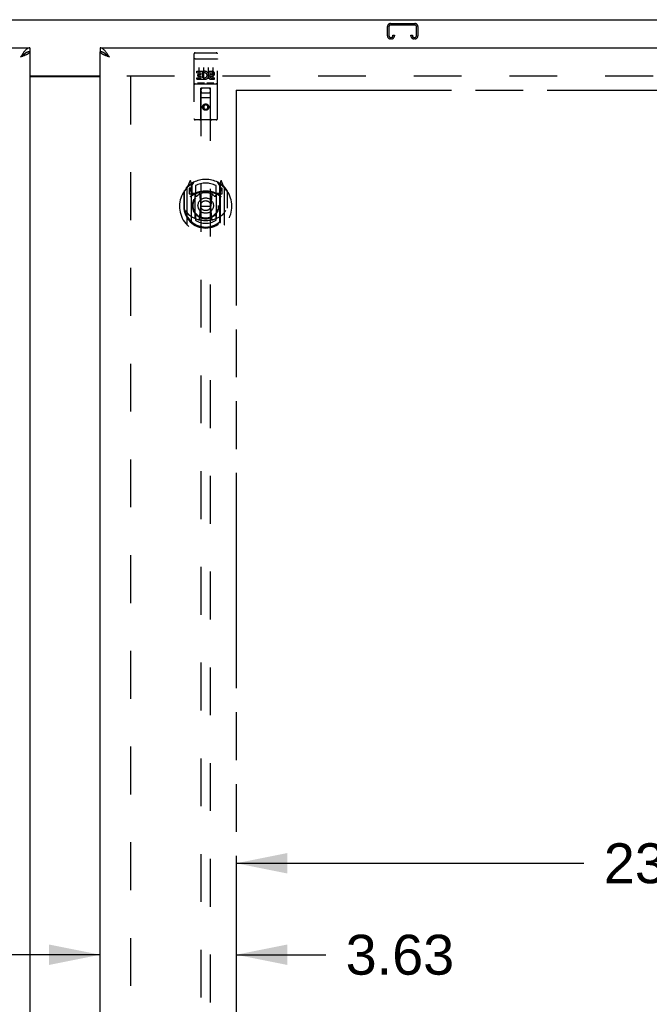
# Model space of a CAD drawing. Header units: inches. Extents: x 0 to 232, y 0 to 150.
# Tile 12 of 20: x 74 to 91, y 92 to 118. Entities that reach past the tile are written whole.
import ezdxf

# ---------------------------------------------------------------- set-up
doc = ezdxf.new("R2010")
doc.units = ezdxf.units.IN
doc.header["$LTSCALE"] = 12.75
doc.header["$MEASUREMENT"] = 0
doc.linetypes.add('HIDDEN', pattern=[0.2, 0.1, -0.1])
doc.linetypes.add('PHANTOM', pattern=[0.8, 0.45, -0.05, 0.1, -0.05, 0.1, -0.05])
doc.layers.get('0').update_dxf_attribs({"linetype": 'CONTINUOUS'})
for name, color, linetype in [('02___PRT_ALL_AXES', 7, 'CONTINUOUS'), ('AVAILABLE_DOOR_SPACE', 7, 'CONTINUOUS'), ('DEFAULT_2', 8, 'HIDDEN'), ('DIMENSIONS', 7, 'CONTINUOUS')]:
    doc.layers.add(name, color=color, linetype=linetype)
doc.styles.get("Standard").update_dxf_attribs({"font": 'arial.ttf'})
doc.dimstyles.new('DIMSTYLE_2', dxfattribs={"dimtxt": 1.063636, "dimasz": 1.363636, "dimexe": 0.09, "dimexo": 0.07, "dimgap": 0.039, "dimtad": 0, "dimtih": 1, "dimtoh": 1, "dimzin": 4, "dimdsep": 46, "dimtxsty": 'Standard', "dimblk": '_FILLED', "dimblk1": '_FILLED', "dimblk2": '_FILLED', "dimcen": 0.09, "dimazin": 1, "dimtfac": 1, "dimtdec": 3, "dimtofl": 0, "dimtmove": 0, "dimatfit": 3, "dimldrblk": '_FILLED', "dimfxl": 1, "dimtolj": 1, "dimtzin": 4, "dimarcsym": 0})

# ---------------------------------------------------------------- blocks, each defined once
blk = doc.blocks.new('_FILLED')
at = {"color": 0, "linetype": 'ByBlock'}
blk.add_solid([(0, 0), (-1, 0.2), (-1, -0.2)], dxfattribs=at)
blk = doc.blocks.new('*D7')
at = {"layer": 'DIMENSIONS', "color": 2, "linetype": 'Continuous'}
for p, q in [((79.502, 95.278), (88.768, 95.278)), ((102.814, 95.278), (93.548, 95.278))]:
    blk.add_line(p, q, dxfattribs=at)
at = {"layer": 'DIMENSIONS', "color": 2, "linetype": 'Continuous', "xscale": 1.3636363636, "yscale": 1.3636363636, "zscale": 1.3636363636, "rotation": 180}
blk.add_blockref('_FILLED', (79.502, 95.278), dxfattribs=at)
at = {"layer": 'DIMENSIONS', "color": 2, "linetype": 'Continuous', "xscale": 1.3636363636, "yscale": 1.3636363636, "zscale": 1.3636363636}
blk.add_blockref('_FILLED', (102.814, 95.278), dxfattribs=at)
at = {"layer": 'DIMENSIONS', "color": 2, "linetype": 'Continuous', "insert": (91.158, 95.81), "char_height": 1.0636, "width": 3.7168, "attachment_point": 2, "line_spacing_factor": 0.9}
blk.add_mtext('23.31', dxfattribs=at)
blk = doc.blocks.new('*D10')
at = {"layer": 'DIMENSIONS', "color": 2, "linetype": 'Continuous'}
for p, q in [((70.377, 89.05), (67.962, 89.05)), ((74.002, 89.05), (76.729, 89.05))]:
    blk.add_line(p, q, dxfattribs=at)
at = {"layer": 'DIMENSIONS', "color": 2, "linetype": 'Continuous', "xscale": 1.3636363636, "yscale": 1.3636363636, "zscale": 1.3636363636}
blk.add_blockref('_FILLED', (70.377, 89.05), dxfattribs=at)
at = {"layer": 'DIMENSIONS', "color": 2, "linetype": 'Continuous', "xscale": 1.3636363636, "yscale": 1.3636363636, "zscale": 1.3636363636, "rotation": 180}
blk.add_blockref('_FILLED', (74.002, 89.05), dxfattribs=at)
at = {"layer": 'DIMENSIONS', "color": 2, "linetype": 'Continuous', "insert": (67.43, 89.582), "char_height": 1.0636, "width": 2.8904, "attachment_point": 3, "line_spacing_factor": 0.9}
blk.add_mtext('3.63', dxfattribs=at)
blk = doc.blocks.new('*D18')
at = {"layer": 'DIMENSIONS', "color": 2, "linetype": 'Continuous'}
for p, q in [((75.877, 92.841), (73.149, 92.841)), ((79.502, 92.841), (81.888, 92.841))]:
    blk.add_line(p, q, dxfattribs=at)
at = {"layer": 'DIMENSIONS', "color": 2, "linetype": 'Continuous', "xscale": 1.3636363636, "yscale": 1.3636363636, "zscale": 1.3636363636}
blk.add_blockref('_FILLED', (75.877, 92.841), dxfattribs=at)
at = {"layer": 'DIMENSIONS', "color": 2, "linetype": 'Continuous', "xscale": 1.3636363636, "yscale": 1.3636363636, "zscale": 1.3636363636, "rotation": 180}
blk.add_blockref('_FILLED', (79.502, 92.841), dxfattribs=at)
at = {"layer": 'DIMENSIONS', "color": 2, "linetype": 'Continuous', "insert": (82.42, 93.373), "char_height": 1.0636, "width": 2.8904, "attachment_point": 1, "line_spacing_factor": 0.9}
blk.add_mtext('3.63', dxfattribs=at)

msp = doc.modelspace()

# ---------------------------------------------------------------- linework, layer by layer
at = {"color": 7, "linetype": 'Continuous'}
for p, q in [((44.991, 117.751), (104.887, 117.751)), ((74.002, 117.001), (74.002, 116.897)), ((75.877, 117.001), (75.877, 116.897)), ((73.899, 116.867), (73.889, 116.861)), ((76, 116.855), (75.99, 116.861)), ((74.002, 116.251), (75.877, 116.251))]:
    msp.add_line(p, q, dxfattribs=at)
at = {"color": 3, "linetype": 'Continuous'}
for p, q in [((45.314, 117.001), (74.002, 117.001)), ((75.877, 117.001), (104.564, 117.001)), ((74.002, 116.897), (74.002, 46.605)), ((75.877, 46.605), (75.877, 116.897)), ((74.002, 116.236), (75.877, 116.236))]:
    msp.add_line(p, q, dxfattribs=at)
for points in [[(74.002, 117.001), (73.991, 117), (73.981, 116.999), (73.971, 116.996), (73.96, 116.992), (73.95, 116.988), (73.94, 116.982), (73.93, 116.975), (73.919, 116.968), (73.909, 116.959), (73.899, 116.95), (73.889, 116.939), (73.878, 116.928), (73.868, 116.917), (73.858, 116.904)], [(76.031, 116.891), (76.02, 116.904), (76.01, 116.917), (76, 116.928), (75.99, 116.939), (75.979, 116.95), (75.969, 116.959), (75.959, 116.968), (75.948, 116.975), (75.938, 116.982), (75.928, 116.988), (75.918, 116.992), (75.907, 116.996), (75.897, 116.999), (75.887, 117), (75.877, 117.001)], [(73.858, 116.904), (73.847, 116.891), (73.837, 116.877), (73.827, 116.863), (73.817, 116.848), (73.806, 116.833), (73.796, 116.818), (73.786, 116.802), (73.776, 116.786), (73.765, 116.77), (73.755, 116.754)], [(73.905, 116.813), (73.892, 116.808), (73.878, 116.802), (73.864, 116.796), (73.849, 116.79), (73.834, 116.784), (73.819, 116.778), (73.803, 116.772), (73.787, 116.766), (73.771, 116.76), (73.755, 116.754)], [(74.002, 116.897), (74.001, 116.891), (73.999, 116.885), (73.997, 116.879), (73.993, 116.873), (73.988, 116.867), (73.983, 116.861), (73.976, 116.855), (73.969, 116.849), (73.96, 116.843), (73.951, 116.837), (73.94, 116.831), (73.929, 116.825), (73.918, 116.819), (73.905, 116.813)], [(75.986, 116.808), (75.973, 116.813), (75.961, 116.819), (75.949, 116.825), (75.938, 116.831), (75.927, 116.837), (75.918, 116.843), (75.91, 116.849), (75.902, 116.855), (75.895, 116.861), (75.89, 116.867), (75.885, 116.873), (75.881, 116.879), (75.879, 116.885), (75.877, 116.891), (75.877, 116.897)], [(76.123, 116.754), (76.107, 116.76), (76.091, 116.766), (76.075, 116.772), (76.059, 116.778), (76.044, 116.784), (76.029, 116.79), (76.014, 116.796), (76, 116.802), (75.986, 116.808)], [(76.123, 116.754), (76.113, 116.77), (76.102, 116.786), (76.092, 116.802), (76.082, 116.818), (76.072, 116.833), (76.061, 116.848), (76.051, 116.863), (76.041, 116.877), (76.031, 116.891)]]:
    msp.add_lwpolyline(points, dxfattribs=at)
at = {"color": 7, "linetype": 'Continuous'}
for points in [[(73.889, 116.861), (73.878, 116.855), (73.868, 116.848), (73.858, 116.841), (73.847, 116.833), (73.837, 116.825), (73.827, 116.817), (73.817, 116.809), (73.806, 116.8), (73.796, 116.791), (73.786, 116.782), (73.776, 116.773), (73.765, 116.763), (73.755, 116.754)], [(73.886, 116.859), (73.882, 116.854), (73.877, 116.847), (73.87, 116.84), (73.863, 116.832), (73.856, 116.825), (73.848, 116.818), (73.839, 116.811), (73.829, 116.804), (73.82, 116.797), (73.81, 116.79), (73.799, 116.783), (73.788, 116.775), (73.777, 116.768), (73.766, 116.761), (73.755, 116.754)], [(74.002, 116.897), (73.991, 116.896), (73.981, 116.895), (73.971, 116.894), (73.96, 116.892), (73.95, 116.889), (73.94, 116.886), (73.93, 116.882), (73.919, 116.878), (73.909, 116.873), (73.899, 116.867)], [(75.99, 116.861), (75.979, 116.867), (75.969, 116.873), (75.959, 116.878), (75.948, 116.882), (75.938, 116.886), (75.928, 116.889), (75.918, 116.892), (75.907, 116.894), (75.897, 116.895), (75.887, 116.896), (75.877, 116.897)], [(76.123, 116.754), (76.112, 116.761), (76.101, 116.768), (76.09, 116.775), (76.079, 116.783), (76.068, 116.79), (76.058, 116.797), (76.049, 116.804), (76.039, 116.811), (76.03, 116.818), (76.022, 116.825), (76.015, 116.832), (76.008, 116.84), (76.002, 116.847), (75.996, 116.854), (75.992, 116.859)], [(76.123, 116.754), (76.113, 116.763), (76.102, 116.773), (76.092, 116.782), (76.082, 116.791), (76.072, 116.8), (76.061, 116.809), (76.051, 116.817), (76.041, 116.825), (76.031, 116.833), (76.02, 116.841), (76.01, 116.848), (76, 116.855)]]:
    msp.add_lwpolyline(points, dxfattribs=at)
at = {"layer": '02___PRT_ALL_AXES', "color": 8, "linetype": 'HIDDEN'}
for p, q in [((78.407, 116.868), (78.972, 116.868)), ((78.457, 116.333), (78.457, 116.375)), ((78.457, 116.375), (78.613, 116.375)), ((78.457, 116.333), (78.571, 116.333)), ((78.457, 116.162), (78.457, 116.205)), ((78.457, 116.205), (78.571, 116.205)), ((78.478, 116.248), (78.478, 116.29)), ((78.478, 116.29), (78.571, 116.29)), ((78.478, 116.248), (78.571, 116.248)), ((78.571, 116.29), (78.571, 116.333)), ((78.571, 116.205), (78.571, 116.248)), ((78.613, 116.198), (78.613, 116.375)), ((78.613, 116.198), (78.626, 116.216)), ((78.638, 116.327), (78.621, 116.366)), ((78.77, 116.333), (78.77, 116.375)), ((78.77, 116.375), (78.862, 116.375)), ((78.77, 116.333), (78.862, 116.333)), ((78.83, 116.248), (78.876, 116.248)), ((78.833, 116.289), (78.862, 116.289)), ((78.833, 116.205), (78.926, 116.205)), ((78.926, 116.162), (78.926, 116.205)), ((78.407, 116.04), (78.972, 116.04)), ((78.457, 116.162), (78.613, 116.162)), ((78.613, 116.162), (78.613, 116.174)), ((78.617, 116.173), (78.613, 116.174)), ((78.833, 116.162), (78.926, 116.162))]:
    msp.add_line(p, q, dxfattribs=at)
msp.add_circle((78.689, 115.423), 0.085, dxfattribs=at)
for centre, radius, start, end in [((78.663, 116.269), 0.107, 244.2636, 113.4027), ((78.663, 116.269), 0.0639, 234.8895, 113.4026), ((78.833, 116.226), 0.0635, 90, 270), ((78.833, 116.226), 0.0219, 100.307, 270), ((78.862, 116.311), 0.0644, 282.2995, 90.0775), ((78.862, 116.311), 0.0219, 269.9011, 90)]:
    msp.add_arc(centre, radius, start, end, dxfattribs=at)
at = {"layer": 'AVAILABLE_DOOR_SPACE', "color": 4, "linetype": 'PHANTOM'}
for p, q in [((79.502, 115.876), (79.502, 82.626)), ((79.502, 115.876), (88.72, 115.876)), ((88.72, 115.876), (88.72, 115.875)), ((88.72, 115.875), (91.72, 115.875))]:
    msp.add_line(p, q, dxfattribs=at)
at = {"layer": 'DEFAULT_2', "color": 8, "linetype": 'HIDDEN'}
for p, q in [((83.533, 117.32), (83.533, 117.567)), ((83.573, 117.567), (83.573, 117.32)), ((83.613, 117.647), (84.265, 117.647)), ((84.265, 117.607), (83.613, 117.607)), ((84.305, 117.32), (84.305, 117.567)), ((84.345, 117.567), (84.345, 117.32)), ((83.613, 117.28), (83.64, 117.28)), ((83.68, 117.32), (83.68, 117.334)), ((83.68, 117.334), (83.72, 117.334)), ((83.72, 117.334), (83.72, 117.32)), ((84.158, 117.32), (84.158, 117.334)), ((84.158, 117.334), (84.198, 117.334)), ((84.198, 117.334), (84.198, 117.32)), ((84.238, 117.28), (84.265, 117.28)), ((83.64, 117.24), (83.613, 117.24)), ((84.265, 117.24), (84.238, 117.24)), ((78.377, 116.838), (78.377, 115.113)), ((78.472, 116.868), (78.657, 116.868)), ((78.722, 116.868), (78.907, 116.868)), ((79.002, 115.113), (79.002, 116.838)), ((78.393, 116.709), (78.392, 116.709)), ((78.394, 116.709), (78.393, 116.709)), ((78.395, 116.71), (78.394, 116.709)), ((78.395, 116.71), (78.395, 116.71)), ((78.396, 116.71), (78.395, 116.71)), ((78.397, 116.71), (78.396, 116.71)), ((78.398, 116.71), (78.397, 116.71)), ((78.399, 116.71), (78.398, 116.71)), ((78.399, 116.71), (78.399, 116.71)), ((78.4, 116.71), (78.399, 116.71)), ((78.401, 116.71), (78.4, 116.71)), ((78.402, 116.71), (78.401, 116.71)), ((78.403, 116.71), (78.402, 116.71)), ((78.404, 116.71), (78.403, 116.71)), ((78.404, 116.71), (78.404, 116.71)), ((78.405, 116.71), (78.404, 116.71)), ((78.406, 116.71), (78.405, 116.71)), ((78.406, 116.71), (78.972, 116.71)), ((78.502, 116.477), (78.502, 116.171)), ((78.627, 116.477), (78.627, 116.171)), ((78.752, 116.477), (78.752, 116.171)), ((78.877, 116.477), (78.877, 116.171)), ((78.972, 116.71), (78.972, 116.71)), ((78.972, 116.71), (78.973, 116.71)), ((78.973, 116.71), (78.974, 116.71)), ((78.974, 116.71), (78.975, 116.71)), ((78.975, 116.71), (78.976, 116.71)), ((78.976, 116.71), (78.977, 116.71)), ((78.977, 116.71), (78.977, 116.71)), ((78.977, 116.71), (78.978, 116.71)), ((78.978, 116.71), (78.979, 116.71)), ((78.979, 116.71), (78.98, 116.71)), ((78.98, 116.71), (78.981, 116.71)), ((78.981, 116.71), (78.981, 116.71)), ((78.981, 116.71), (78.982, 116.71)), ((78.982, 116.71), (78.983, 116.71)), ((78.983, 116.71), (78.984, 116.709)), ((78.984, 116.709), (78.985, 116.709)), ((76.585, 116.251), (103.189, 116.251)), ((76.689, 116.236), (76.689, 47.266)), ((78.407, 116.04), (78.972, 116.04)), ((78.65, 116.056), (78.478, 116.056)), ((78.9, 116.056), (78.728, 116.056)), ((78.559, 115.113), (78.563, 115.923)), ((78.564, 115.923), (78.563, 115.923)), ((78.564, 115.923), (78.564, 83.921)), ((78.814, 115.923), (78.564, 115.923)), ((78.604, 115.798), (78.774, 115.798)), ((78.814, 83.921), (78.814, 115.923)), ((78.816, 115.923), (78.814, 115.923)), ((78.819, 115.113), (78.816, 115.923)), ((78.817, 115.673), (78.561, 115.673)), ((78.689, 115.495), (78.627, 115.459)), ((78.627, 115.459), (78.627, 115.387)), ((78.627, 115.459), (78.637, 115.453)), ((78.689, 115.483), (78.637, 115.453)), ((78.637, 115.453), (78.637, 115.392)), ((78.689, 115.495), (78.689, 115.483)), ((78.752, 115.459), (78.689, 115.495)), ((78.742, 115.453), (78.689, 115.483)), ((78.752, 115.459), (78.742, 115.453)), ((78.742, 115.392), (78.742, 115.453)), ((78.752, 115.387), (78.752, 115.459)), ((78.627, 115.387), (78.637, 115.392)), ((78.627, 115.387), (78.689, 115.351)), ((78.637, 115.392), (78.689, 115.362)), ((78.689, 115.362), (78.742, 115.392)), ((78.689, 115.351), (78.752, 115.387)), ((78.689, 115.351), (78.689, 115.362)), ((78.752, 115.387), (78.742, 115.392)), ((78.972, 115.083), (78.407, 115.083)), ((78.264, 113.449), (78.193, 113.273)), ((78.285, 113.369), (78.285, 113.369)), ((78.285, 113.369), (78.285, 113.369)), ((78.286, 113.369), (78.285, 113.369)), ((78.307, 113.365), (78.292, 113.446)), ((78.307, 112.349), (78.307, 113.365)), ((78.314, 113.318), (78.384, 113.427)), ((78.314, 112.374), (78.314, 113.377)), ((78.317, 113.352), (78.317, 113.145)), ((78.414, 113.33), (78.414, 113.078)), ((78.964, 113.078), (78.964, 113.33)), ((78.994, 113.427), (79.064, 113.318)), ((79.062, 113.145), (79.062, 113.352)), ((79.064, 112.374), (79.064, 113.377)), ((79.086, 113.446), (79.072, 113.365)), ((79.072, 113.365), (79.072, 112.349)), ((79.093, 113.369), (79.089, 113.372)), ((79.185, 113.273), (79.114, 113.449)), ((78.107, 113.167), (78.107, 112.779)), ((78.114, 113.19), (78.114, 112.732)), ((78.189, 113.263), (78.189, 112.295)), ((78.247, 113.258), (78.247, 113.108)), ((78.314, 113.258), (78.247, 113.258)), ((78.247, 113.108), (78.307, 113.108)), ((78.255, 113.25), (78.284, 113.205)), ((78.407, 113.107), (78.334, 113.107)), ((78.337, 113.125), (78.402, 113.125)), ((78.407, 112.466), (78.407, 113.097)), ((78.526, 113.123), (78.557, 112.779)), ((78.852, 113.123), (78.822, 112.779)), ((79.044, 113.107), (78.972, 113.107)), ((78.972, 113.097), (78.972, 112.466)), ((78.976, 113.125), (79.042, 113.125)), ((79.132, 113.258), (79.064, 113.258)), ((79.072, 113.108), (79.132, 113.108)), ((79.094, 113.205), (79.123, 113.25)), ((79.132, 113.108), (79.132, 113.258)), ((79.189, 112.295), (79.189, 113.263)), ((79.264, 113.19), (79.264, 112.732)), ((79.272, 112.779), (79.272, 113.167)), ((78.107, 112.779), (78.122, 112.779)), ((78.114, 112.732), (78.114, 112.73)), ((78.526, 112.44), (78.557, 112.779)), ((78.557, 112.779), (78.822, 112.779)), ((78.852, 112.44), (78.822, 112.779)), ((79.272, 112.779), (79.257, 112.779)), ((79.264, 112.732), (79.264, 112.73)), ((78.414, 112.517), (78.414, 112.414)), ((78.964, 112.414), (78.964, 112.517))]:
    msp.add_line(p, q, dxfattribs=at)
for points in [[(78.392, 116.709), (78.392, 116.709), (78.392, 116.709), (78.391, 116.709), (78.391, 116.709), (78.391, 116.709), (78.39, 116.709), (78.39, 116.709), (78.39, 116.709), (78.389, 116.709), (78.389, 116.709), (78.388, 116.709), (78.388, 116.709), (78.388, 116.708), (78.388, 116.708), (78.387, 116.708), (78.387, 116.708), (78.387, 116.708), (78.386, 116.708), (78.386, 116.708), (78.386, 116.708), (78.385, 116.708), (78.385, 116.708), (78.385, 116.708), (78.384, 116.708), (78.384, 116.708), (78.384, 116.708), (78.384, 116.707), (78.383, 116.707), (78.383, 116.707), (78.383, 116.707), (78.383, 116.707), (78.382, 116.707), (78.382, 116.707), (78.382, 116.707), (78.382, 116.707), (78.381, 116.707), (78.381, 116.707), (78.381, 116.707), (78.381, 116.706), (78.38, 116.706), (78.38, 116.706), (78.38, 116.706), (78.38, 116.706), (78.38, 116.706), (78.38, 116.706), (78.379, 116.706), (78.379, 116.706), (78.379, 116.706), (78.379, 116.706), (78.379, 116.705), (78.379, 116.705), (78.378, 116.705), (78.378, 116.705), (78.378, 116.705), (78.378, 116.705), (78.378, 116.705), (78.378, 116.705), (78.378, 116.705), (78.377, 116.705), (78.377, 116.704), (78.377, 116.704), (78.377, 116.704), (78.377, 116.704), (78.377, 116.704), (78.377, 116.704), (78.377, 116.704), (78.377, 116.704), (78.377, 116.704), (78.377, 116.704), (78.377, 116.703), (78.377, 116.703), (78.377, 116.703), (78.377, 116.703), (78.377, 116.703), (78.377, 116.703), (78.377, 116.703), (78.377, 116.703)], [(78.985, 116.709), (78.985, 116.709), (78.986, 116.709), (78.986, 116.709), (78.986, 116.709), (78.987, 116.709), (78.987, 116.709), (78.987, 116.709), (78.988, 116.709), (78.988, 116.709), (78.989, 116.709), (78.989, 116.709), (78.989, 116.709), (78.99, 116.709), (78.99, 116.709), (78.99, 116.708), (78.991, 116.708), (78.991, 116.708), (78.991, 116.708), (78.992, 116.708), (78.992, 116.708), (78.992, 116.708), (78.992, 116.708), (78.993, 116.708), (78.993, 116.708), (78.993, 116.708), (78.994, 116.708), (78.994, 116.708), (78.994, 116.708), (78.994, 116.707), (78.995, 116.707), (78.995, 116.707), (78.995, 116.707), (78.995, 116.707), (78.996, 116.707), (78.996, 116.707), (78.996, 116.707), (78.996, 116.707), (78.997, 116.707), (78.997, 116.707), (78.997, 116.707), (78.997, 116.706), (78.998, 116.706), (78.998, 116.706), (78.998, 116.706), (78.998, 116.706), (78.998, 116.706), (78.999, 116.706), (78.999, 116.706), (78.999, 116.706), (78.999, 116.706), (78.999, 116.706), (78.999, 116.705), (79, 116.705), (79, 116.705), (79, 116.705), (79, 116.705), (79, 116.705), (79, 116.705), (79, 116.705), (79, 116.705), (79.001, 116.705), (79.001, 116.704), (79.001, 116.704), (79.001, 116.704), (79.001, 116.704), (79.001, 116.704), (79.001, 116.704), (79.001, 116.704), (79.001, 116.704), (79.001, 116.704), (79.001, 116.704), (79.001, 116.703), (79.001, 116.703), (79.001, 116.703), (79.001, 116.703), (79.002, 116.703), (79.002, 116.703), (79.002, 116.703), (79.002, 116.703)], [(78.478, 116.056), (78.478, 116.056), (78.478, 116.056), (78.477, 116.056), (78.477, 116.056), (78.477, 116.056), (78.477, 116.056), (78.477, 116.056), (78.477, 116.056), (78.476, 116.056), (78.476, 116.056), (78.476, 116.056), (78.476, 116.056), (78.476, 116.056), (78.475, 116.056), (78.475, 116.056), (78.475, 116.056), (78.475, 116.056), (78.475, 116.056), (78.475, 116.056), (78.475, 116.056), (78.474, 116.056), (78.474, 116.056), (78.474, 116.056), (78.474, 116.056), (78.474, 116.057), (78.474, 116.057), (78.474, 116.057), (78.473, 116.057), (78.473, 116.057), (78.473, 116.057), (78.473, 116.057), (78.473, 116.057), (78.473, 116.057), (78.473, 116.057), (78.473, 116.057), (78.472, 116.057), (78.472, 116.057), (78.472, 116.057), (78.472, 116.057), (78.472, 116.057), (78.472, 116.057), (78.472, 116.057), (78.472, 116.057), (78.472, 116.057), (78.472, 116.057), (78.472, 116.057)], [(78.657, 116.057), (78.656, 116.057), (78.656, 116.057), (78.656, 116.057), (78.656, 116.057), (78.656, 116.057), (78.656, 116.057), (78.656, 116.057), (78.656, 116.057), (78.656, 116.057), (78.656, 116.057), (78.655, 116.057), (78.655, 116.057), (78.655, 116.057), (78.655, 116.057), (78.655, 116.057), (78.655, 116.057), (78.655, 116.057), (78.655, 116.057), (78.655, 116.057), (78.654, 116.057), (78.654, 116.057), (78.654, 116.056), (78.654, 116.056), (78.654, 116.056), (78.654, 116.056), (78.654, 116.056), (78.653, 116.056), (78.653, 116.056), (78.653, 116.056), (78.653, 116.056), (78.653, 116.056), (78.653, 116.056), (78.652, 116.056), (78.652, 116.056), (78.652, 116.056), (78.652, 116.056), (78.652, 116.056), (78.652, 116.056), (78.651, 116.056), (78.651, 116.056), (78.651, 116.056), (78.651, 116.056), (78.651, 116.056), (78.65, 116.056), (78.65, 116.056)], [(78.728, 116.056), (78.728, 116.056), (78.728, 116.056), (78.727, 116.056), (78.727, 116.056), (78.727, 116.056), (78.727, 116.056), (78.727, 116.056), (78.727, 116.056), (78.726, 116.056), (78.726, 116.056), (78.726, 116.056), (78.726, 116.056), (78.726, 116.056), (78.725, 116.056), (78.725, 116.056), (78.725, 116.056), (78.725, 116.056), (78.725, 116.056), (78.725, 116.056), (78.725, 116.056), (78.724, 116.056), (78.724, 116.056), (78.724, 116.056), (78.724, 116.056), (78.724, 116.057), (78.724, 116.057), (78.724, 116.057), (78.723, 116.057), (78.723, 116.057), (78.723, 116.057), (78.723, 116.057), (78.723, 116.057), (78.723, 116.057), (78.723, 116.057), (78.723, 116.057), (78.722, 116.057), (78.722, 116.057), (78.722, 116.057), (78.722, 116.057), (78.722, 116.057), (78.722, 116.057), (78.722, 116.057), (78.722, 116.057), (78.722, 116.057), (78.722, 116.057), (78.722, 116.057)], [(78.907, 116.057), (78.906, 116.057), (78.906, 116.057), (78.906, 116.057), (78.906, 116.057), (78.906, 116.057), (78.906, 116.057), (78.906, 116.057), (78.906, 116.057), (78.906, 116.057), (78.906, 116.057), (78.905, 116.057), (78.905, 116.057), (78.905, 116.057), (78.905, 116.057), (78.905, 116.057), (78.905, 116.057), (78.905, 116.057), (78.905, 116.057), (78.905, 116.057), (78.904, 116.057), (78.904, 116.057), (78.904, 116.056), (78.904, 116.056), (78.904, 116.056), (78.904, 116.056), (78.904, 116.056), (78.903, 116.056), (78.903, 116.056), (78.903, 116.056), (78.903, 116.056), (78.903, 116.056), (78.903, 116.056), (78.902, 116.056), (78.902, 116.056), (78.902, 116.056), (78.902, 116.056), (78.902, 116.056), (78.902, 116.056), (78.901, 116.056), (78.901, 116.056), (78.901, 116.056), (78.901, 116.056), (78.901, 116.056), (78.9, 116.056), (78.9, 116.056)], [(78.157, 112.666), (78.16, 112.66), (78.163, 112.655), (78.166, 112.651), (78.169, 112.646), (78.171, 112.642), (78.174, 112.637), (78.177, 112.633), (78.179, 112.629), (78.182, 112.626), (78.184, 112.622), (78.187, 112.619), (78.189, 112.615), (78.192, 112.612), (78.194, 112.609), (78.196, 112.606), (78.198, 112.603), (78.2, 112.6), (78.203, 112.598), (78.205, 112.595), (78.207, 112.593), (78.209, 112.59), (78.211, 112.588), (78.213, 112.586), (78.215, 112.584), (78.216, 112.582), (78.218, 112.58), (78.22, 112.578), (78.222, 112.576), (78.224, 112.574), (78.225, 112.573), (78.227, 112.571), (78.229, 112.57), (78.23, 112.568), (78.232, 112.567), (78.233, 112.565), (78.235, 112.564)], [(79.143, 112.564), (79.145, 112.565), (79.146, 112.567), (79.148, 112.568), (79.15, 112.57), (79.151, 112.571), (79.153, 112.573), (79.155, 112.574), (79.156, 112.576), (79.158, 112.578), (79.16, 112.58), (79.162, 112.582), (79.163, 112.584), (79.165, 112.586), (79.167, 112.588), (79.169, 112.59), (79.171, 112.593), (79.173, 112.595), (79.175, 112.598), (79.178, 112.6), (79.18, 112.603), (79.182, 112.606), (79.184, 112.609), (79.186, 112.612), (79.189, 112.615), (79.191, 112.618), (79.194, 112.622), (79.196, 112.626), (79.199, 112.629), (79.201, 112.633), (79.204, 112.637), (79.207, 112.642), (79.21, 112.646), (79.212, 112.651), (79.215, 112.655), (79.218, 112.66), (79.222, 112.666)], [(78.877, 112.422), (78.872, 112.421), (78.866, 112.419), (78.861, 112.418), (78.855, 112.417), (78.85, 112.415), (78.844, 112.414), (78.839, 112.413), (78.833, 112.412), (78.828, 112.411), (78.823, 112.409), (78.817, 112.408), (78.812, 112.407), (78.806, 112.406), (78.8, 112.406), (78.795, 112.405), (78.789, 112.404), (78.784, 112.403), (78.778, 112.402), (78.773, 112.402), (78.767, 112.401), (78.762, 112.4), (78.756, 112.4), (78.751, 112.399), (78.745, 112.399), (78.739, 112.398), (78.734, 112.398), (78.728, 112.398), (78.723, 112.397), (78.717, 112.397), (78.711, 112.397), (78.706, 112.397), (78.7, 112.397), (78.695, 112.397), (78.689, 112.397), (78.683, 112.397), (78.678, 112.397), (78.672, 112.397), (78.667, 112.397), (78.661, 112.397), (78.655, 112.397), (78.65, 112.398), (78.644, 112.398), (78.639, 112.398), (78.633, 112.399), (78.628, 112.399), (78.622, 112.4), (78.616, 112.4), (78.611, 112.401), (78.605, 112.402), (78.6, 112.402), (78.594, 112.403), (78.589, 112.404), (78.583, 112.405), (78.578, 112.406), (78.572, 112.406), (78.567, 112.407), (78.561, 112.408), (78.556, 112.409), (78.55, 112.411), (78.545, 112.412), (78.539, 112.413), (78.534, 112.414), (78.528, 112.415), (78.523, 112.417), (78.517, 112.418), (78.512, 112.419), (78.506, 112.421), (78.501, 112.422)]]:
    msp.add_lwpolyline(points, dxfattribs=at)
for centre, radius in [((78.689, 115.423), 0.0845), ((78.689, 112.797), 0.35), ((78.689, 112.797), 0.335), ((78.689, 112.797), 0.205), ((78.689, 112.797), 0.133)]:
    msp.add_circle(centre, radius, dxfattribs=at)
for centre, radius, start, end in [((83.613, 117.567), 0.08, 90, 180), ((83.613, 117.567), 0.04, 90, 180), ((84.265, 117.567), 0.08, 0, 90), ((84.265, 117.567), 0.04, 0, 90), ((83.613, 117.32), 0.08, 180, 270), ((83.613, 117.32), 0.04, 180, 270), ((83.64, 117.32), 0.08, 270, 360), ((83.64, 117.32), 0.04, 270, 360), ((84.238, 117.32), 0.08, 180, 270), ((84.238, 117.32), 0.04, 180, 270), ((84.265, 117.32), 0.08, 270, 360), ((84.265, 117.32), 0.04, 270, 360), ((78.407, 116.838), 0.03, 90, 180), ((78.972, 116.838), 0.03, 0, 90), ((78.407, 116.01), 0.03, 90, 180), ((78.972, 116.01), 0.03, 0, 90), ((78.604, 115.883), 0.04, 90, 180), ((78.604, 115.838), 0.04, 180, 270), ((78.774, 115.883), 0.04, 0, 90), ((78.774, 115.838), 0.04, 270, 360), ((78.407, 115.113), 0.03, 180, 270), ((78.529, 115.113), 0.03, 270, 360), ((78.849, 115.113), 0.03, 180, 270), ((78.972, 115.113), 0.03, 270, 360), ((78.689, 112.779), 0.7, 125.5126, 54.4874), ((78.689, 112.797), 0.7, 35.2961, 144.7039), ((78.278, 113.443), 0.015, 10, 158.1959), ((78.294, 113.333), 0.02, 0, 125.5126), ((78.297, 113.352), 0.02, 0, 125.2543), ((78.334, 113.377), 0.02, 121.4688, 179.9992), ((78.689, 112.797), 0.6, 62.7204, 117.2796), ((79.044, 113.377), 0.02, 0, 58.5295), ((79.082, 113.352), 0.02, 54.7457, 180), ((79.084, 113.333), 0.02, 54.4874, 180), ((79.101, 113.443), 0.015, 21.8041, 170), ((78.134, 113.19), 0.02, 144.7039, 180), ((78.204, 113.263), 0.015, 135.0748, 180), ((78.259, 113.253), 0.005, 90, 212.6792), ((78.689, 112.467), 0.7, 53.2319, 126.7681), ((78.126, 113.103), 0.188, 0, 32.6792), ((78.334, 113.127), 0.02, 180, 270), ((78.337, 113.145), 0.02, 180, 270), ((78.402, 113.145), 0.02, 270, 293.464), ((78.422, 113.097), 0.015, 112.9863, 180), ((78.689, 112.485), 0.7, 66.536, 113.464), ((78.444, 113.078), 0.03, 180, 311.1261), ((78.689, 112.797), 0.343, 48.8739, 131.1261), ((78.506, 113.122), 0.02, 5.0796, 105.6131), ((78.872, 113.122), 0.02, 74.3869, 174.9204), ((78.934, 113.078), 0.03, 228.8739, 360), ((78.957, 113.097), 0.015, 0, 67.0137), ((78.976, 113.145), 0.02, 246.536, 270), ((79.042, 113.145), 0.02, 270, 360), ((79.044, 113.127), 0.02, 270, 360), ((79.252, 113.103), 0.188, 147.3208, 180), ((79.119, 113.253), 0.005, 327.3208, 90), ((79.174, 113.263), 0.015, 0, 44.9252), ((79.244, 113.19), 0.02, 0, 35.2961), ((78.689, 112.782), 0.583, 180.2464, 359.7536), ((78.134, 112.732), 0.02, 180, 187.6622), ((78.689, 112.807), 0.58, 187.6622, 352.3378), ((78.689, 113.097), 0.7, 229.529, 310.471), ((78.444, 112.517), 0.03, 48.8739, 180), ((78.689, 112.797), 0.343, 228.8739, 311.1261), ((78.934, 112.517), 0.03, 0, 131.1261), ((79.244, 112.732), 0.02, 352.3378, 360), ((78.204, 112.295), 0.015, 180, 224.9252), ((78.322, 112.349), 0.015, 180, 229.6413), ((78.334, 112.374), 0.02, 180, 230.6594), ((78.422, 112.466), 0.015, 180, 247.0137), ((78.689, 112.807), 0.48, 235.0461, 304.9539), ((78.506, 112.442), 0.02, 254.4248, 354.9204), ((78.872, 112.442), 0.02, 185.0796, 285.5752), ((78.957, 112.466), 0.015, 292.9863, 360), ((79.044, 112.374), 0.02, 309.3378, 359.9984), ((79.057, 112.349), 0.015, 310.3587, 360), ((79.174, 112.295), 0.015, 315.0748, 360)]:
    msp.add_arc(centre, radius, start, end, dxfattribs=at)

# ---------------------------------------------------------------- dimensions: what is measured, and where the dimension line sits
at = {"layer": 'DIMENSIONS', "color": 2, "linetype": 'Continuous'}
for base, p1, p2, picture, middle in [((75.876531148, 92.840936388), (79.501531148, 115.875612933), (75.876531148, 116.876612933), '*D18', (83.863739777, 92.835005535)), ((79.502, 95.278), (102.814, 115.876), (79.502, 115.876), '*D7', (91.041, 95.272))]:
    dim = msp.add_linear_dim(base=base, p1=p1, p2=p2, angle=180, dimstyle='DIMSTYLE_2', dxfattribs=at)
    dim.commit()
    dim.dimension.update_dxf_attribs({"geometry": picture, "text_midpoint": middle, "dimtype": 160})
dim = msp.add_linear_dim(base=(74.001531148, 89.050024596), p1=(70.376531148, 115.875612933), p2=(74.001531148, 46.624612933), dimstyle='DIMSTYLE_2', dxfattribs=at)
dim.commit()
dim.dimension.update_dxf_attribs({"geometry": '*D10', "text_midpoint": (65.983814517, 89.044094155), "dimtype": 160})

doc.saveas('drawing.dxf')
